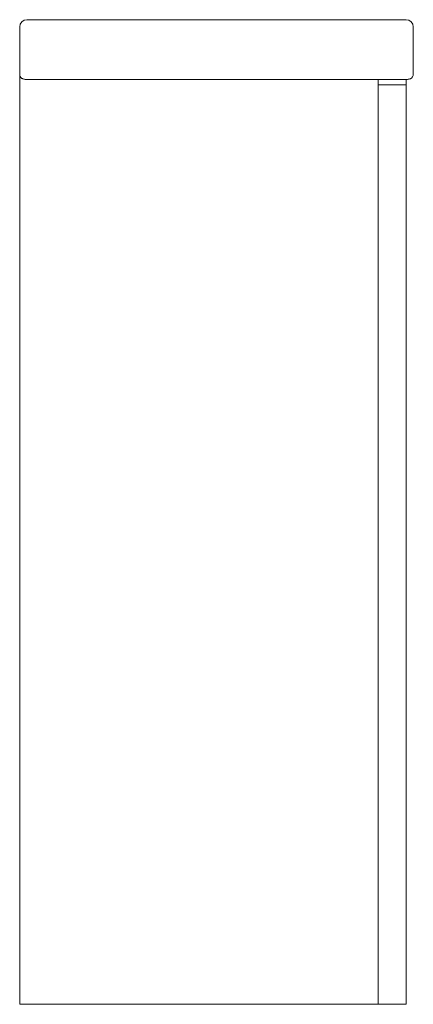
# Model space of a CAD drawing. Header units: millimetres. Extents: x 4166.258 to 4166.528, y 1707.108 to 1707.783.
import ezdxf

# ---------------------------------------------------------------- set-up
doc = ezdxf.new("R2010")
doc.units = ezdxf.units.MM
doc.linetypes.add('SLD-Solid', pattern=[0])
doc.layers.add('SANINDUSA', color=3, linetype='Continuous')

msp = doc.modelspace()

# ---------------------------------------------------------------- linework, layer by layer
at = {"layer": 'SANINDUSA', "linetype": 'SLD-Solid', "lineweight": 15}
for p, q in [((4166.25835, 1707.77794), (4166.25835, 1707.63711)), ((4166.26335, 1707.78294), (4166.52335, 1707.78294)), ((4166.52835, 1707.77794), (4166.52835, 1707.74542)), ((4166.50435, 1707.74198), (4166.50435, 1707.10794)), ((4166.50435, 1707.74198), (4166.50435, 1707.10794)), ((4166.52335, 1707.73826), (4166.50435, 1707.73826)), ((4166.52335, 1707.74198), (4166.52335, 1707.10794)), ((4166.25835, 1707.63711), (4166.25835, 1707.63404)), ((4166.25835, 1707.63404), (4166.25835, 1707.10794)), ((4166.52335, 1707.63367), (4166.52335, 1707.62995)), ((4166.50435, 1707.10794), (4166.25835, 1707.10794)), ((4166.52335, 1707.10794), (4166.50435, 1707.10794))]:
    msp.add_line(p, q, dxfattribs=at)
for centre, start, end in [((4166.26335, 1707.77794), 90, 180), ((4166.52335, 1707.77794), 0, 90)]:
    msp.add_arc(centre, 0.005, start, end, dxfattribs=at)
for points, knots in [([(4166.25835, 1707.74542), (4166.25838, 1707.74511), (4166.25843, 1707.7445), (4166.25882, 1707.74373), (4166.25931, 1707.74314), (4166.25988, 1707.74271), (4166.2605, 1707.7424), (4166.26123, 1707.74218), (4166.2621, 1707.74203), (4166.26287, 1707.74199), (4166.26328, 1707.74198), (4166.26335, 1707.74198)], [0, 0, 0, 0, 0.133829, 0.253148, 0.360051, 0.460554, 0.56132, 0.674744, 0.83022, 0.96959, 1, 1, 1, 1]), ([(4166.52335, 1707.74198), (4166.52353, 1707.74199), (4166.52407, 1707.74199), (4166.52498, 1707.74208), (4166.5259, 1707.74228), (4166.52673, 1707.74264), (4166.52741, 1707.74314), (4166.52794, 1707.74381), (4166.52829, 1707.74459), (4166.52833, 1707.74516), (4166.52835, 1707.74542)], [0, 0, 0, 0, 0.075079, 0.223823, 0.3962, 0.52763, 0.643323, 0.761637, 0.887229, 1, 1, 1, 1])]:
    msp.add_open_spline(points, degree=3, knots=knots, dxfattribs=at)
msp.add_open_spline([(4166.26335, 1707.74198), (4166.52335, 1707.74198)], degree=1, dxfattribs=at)

doc.saveas('drawing.dxf')
